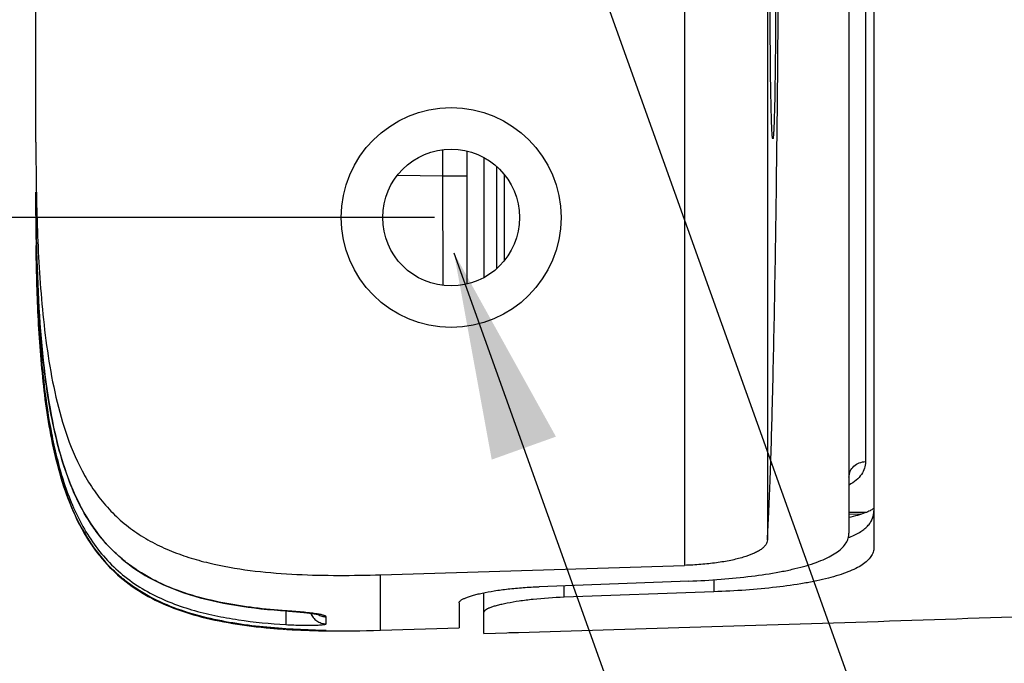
# Model space of a CAD drawing. Header units: millimetres. Extents: x 2984 to 3412, y -1556 to -1253.
# Tile 11 of 53: x 3046 to 3057, y -1403 to -1395. Entities that reach past the tile are written whole.
import ezdxf

# ---------------------------------------------------------------- set-up
doc = ezdxf.new("R2010")
doc.units = ezdxf.units.MM
doc.layers.add('06___PRT_ALL_SURFS', color=7, linetype='Continuous')
doc.styles.add('HANA', font='arial.ttf')
doc.dimstyles.new('HANA$0', dxfattribs={"dimtxt": 2.5, "dimasz": 2.5, "dimexe": 0.5, "dimexo": 0.2, "dimgap": 0.5, "dimtad": 1, "dimzin": 1, "dimdsep": 46, "dimtxsty": 'HANA', "dimcen": 0, "dimclrd": 3, "dimclre": 3, "dimclrt": 4, "dimadec": 0, "dimazin": 0, "dimtfac": 1, "dimtmove": 0, "dimatfit": 3, "dimfxl": 1, "dimtzin": 0, "dimarcsym": 0})
doc.dimstyles.new('HANA$7', dxfattribs={"dimtxt": 2.5, "dimasz": 2.5, "dimexe": 0.5, "dimexo": 0.2, "dimgap": 0.5, "dimtad": 1, "dimzin": 1, "dimdsep": 46, "dimtxsty": 'HANA', "dimcen": 0, "dimclrd": 3, "dimclre": 3, "dimclrt": 4, "dimadec": 0, "dimazin": 0, "dimtfac": 1, "dimtmove": 0, "dimatfit": 3, "dimfxl": 1, "dimtzin": 0, "dimarcsym": 0})

# ---------------------------------------------------------------- blocks, each defined once
blk = doc.blocks.new('*D35')
at = {"color": 3, "lineweight": -2}
for p, q in [((3041.492, -1382.632), (3041.492, -1361.12)), ((3050.614, -1382.632), (3040.992, -1382.632)), ((3041.492, -1395.132), (3041.492, -1385.132)), ((3050.614, -1397.632), (3040.992, -1397.632))]:
    blk.add_line(p, q, dxfattribs=at)
at = {"color": 3}
for points in [[(3041.909, -1385.132), (3041.075, -1385.132), (3041.492, -1382.632)], [(3041.075, -1395.132), (3041.909, -1395.132), (3041.492, -1397.632)]]:
    blk.add_solid(points, dxfattribs=at)
at = {"layer": 'Defpoints', "color": 0}
for p in [(3041.492, -1382.632), (3050.814, -1382.632), (3050.814, -1397.632)]:
    blk.add_point(p, dxfattribs=at)
at = {"color": 4, "insert": (3039.716, -1370.087), "char_height": 2.5, "attachment_point": 5, "rotation": 90, "style": 'HANA'}
blk.add_mtext('15.00%%p0.15', dxfattribs=at)

msp = doc.modelspace()

# ---------------------------------------------------------------- linework, layer by layer
at = {"color": 7, "linetype": 'Continuous'}
for p, q in [((3053.627, -1378.44), (3053.627, -1401.825)), ((3055.909, -1378.655), (3055.909, -1401.61)), ((3054.627, -1378.747), (3054.627, -1401.518)), ((3055.609, -1378.828), (3055.609, -1401.437)), ((3055.809, -1379.69), (3055.809, -1400.575)), ((3045.809, -1396.722), (3045.809, -1382.655)), ((3050.715, -1397.129), (3050.715, -1396.814)), ((3051.009, -1398.434), (3051.009, -1396.831)), ((3051.209, -1396.908), (3051.209, -1398.357)), ((3051.359, -1397.013), (3051.359, -1398.252)), ((3050.168, -1397.12), (3050.715, -1397.129)), ((3050.715, -1397.129), (3051.009, -1397.129)), ((3050.717, -1398.452), (3050.715, -1397.129)), ((3051.459, -1398.147), (3051.459, -1397.118)), ((3045.809, -1397.609), (3045.809, -1397.325)), ((3045.81, -1397.554), (3045.809, -1397.554)), ((3045.811, -1397.609), (3045.81, -1397.609)), ((3045.812, -1397.968), (3045.812, -1397.992)), ((3055.609, -1401.185), (3055.809, -1401.185)), ((3055.754, -1401.209), (3055.609, -1401.212)), ((3055.809, -1401.185), (3055.821, -1401.185)), ((3046.334, -1401.331), (3046.332, -1401.327)), ((3046.334, -1401.331), (3046.332, -1401.327)), ((3046.339, -1401.342), (3046.334, -1401.332)), ((3049.964, -1401.938), (3053.627, -1401.825)), ((3049.963, -1402.607), (3049.964, -1401.938)), ((3049.964, -1402.083), (3049.964, -1401.938)), ((3053.679, -1402.015), (3051.875, -1402.082)), ((3053.979, -1401.999), (3053.979, -1402.144)), ((3049.964, -1402.213), (3049.964, -1402.083)), ((3051.209, -1402.645), (3051.209, -1402.155)), ((3052.175, -1402.21), (3052.175, -1402.071)), ((3053.979, -1402.144), (3052.175, -1402.21)), ((3050.909, -1402.278), (3050.909, -1402.579)), ((3048.822, -1402.374), (3048.853, -1402.377)), ((3048.823, -1402.375), (3048.823, -1402.38)), ((3048.853, -1402.377), (3048.878, -1402.379)), ((3048.878, -1402.379), (3048.903, -1402.38)), ((3048.903, -1402.38), (3048.927, -1402.382)), ((3048.927, -1402.382), (3048.951, -1402.384)), ((3048.951, -1402.384), (3048.974, -1402.386)), ((3048.974, -1402.386), (3048.995, -1402.388)), ((3048.995, -1402.388), (3049.016, -1402.39)), ((3049.016, -1402.39), (3049.037, -1402.392)), ((3049.037, -1402.392), (3049.056, -1402.394)), ((3049.056, -1402.394), (3049.074, -1402.396)), ((3049.074, -1402.396), (3049.091, -1402.398)), ((3049.091, -1402.398), (3049.107, -1402.4)), ((3049.107, -1402.4), (3049.122, -1402.402)), ((3049.122, -1402.402), (3049.137, -1402.404)), ((3049.137, -1402.404), (3049.15, -1402.406)), ((3049.307, -1402.53), (3049.307, -1402.445)), ((3049.307, -1402.53), (3049.307, -1402.445)), ((3049.963, -1402.585), (3049.963, -1402.48)), ((3048.632, -1402.581), (3048.627, -1402.58)), ((3048.632, -1402.581), (3048.627, -1402.581)), ((3048.823, -1402.595), (3048.81, -1402.594)), ((3048.823, -1402.595), (3048.81, -1402.595)), ((3048.821, -1402.59), (3048.823, -1402.595)), ((3048.823, -1402.59), (3048.823, -1402.59)), ((3048.823, -1402.59), (3048.835, -1402.59)), ((3049.269, -1402.61), (3048.823, -1402.59)), ((3048.835, -1402.59), (3048.887, -1402.593)), ((3048.887, -1402.593), (3048.936, -1402.596)), ((3048.936, -1402.596), (3048.989, -1402.599)), ((3048.989, -1402.599), (3049.045, -1402.601)), ((3049.045, -1402.601), (3049.107, -1402.604)), ((3049.107, -1402.604), (3049.187, -1402.607)), ((3049.187, -1402.607), (3049.269, -1402.61)), ((3049.267, -1402.613), (3049.274, -1402.613)), ((3049.269, -1402.61), (3049.285, -1402.61)), ((3049.307, -1402.611), (3049.269, -1402.61)), ((3049.275, -1402.613), (3049.28, -1402.613)), ((3049.275, -1402.613), (3049.281, -1402.613)), ((3049.28, -1402.613), (3049.277, -1402.613)), ((3049.281, -1402.613), (3049.3, -1402.613)), ((3049.281, -1402.613), (3049.298, -1402.613)), ((3049.293, -1402.613), (3049.283, -1402.613)), ((3049.292, -1402.613), (3049.283, -1402.613)), ((3049.285, -1402.61), (3049.29, -1402.611)), ((3049.29, -1402.611), (3049.292, -1402.611)), ((3049.292, -1402.611), (3049.293, -1402.611)), ((3049.295, -1402.613), (3049.299, -1402.613)), ((3049.3, -1402.613), (3049.304, -1402.613)), ((3049.3, -1402.613), (3049.3, -1402.613)), ((3049.303, -1402.613), (3049.3, -1402.613)), ((3049.303, -1402.613), (3049.303, -1402.613)), ((3049.304, -1402.613), (3049.307, -1402.613)), ((3049.306, -1402.613), (3049.307, -1402.613)), ((3049.307, -1402.613), (3049.307, -1402.611)), ((3049.962, -1402.607), (3050.909, -1402.579)), ((3049.963, -1402.599), (3049.963, -1402.593)), ((3051.509, -1402.636), (3051.627, -1402.633))]:
    msp.add_line(p, q, dxfattribs=at)
for points in [[(3045.816, -1397.968), (3045.818, -1398.036), (3045.82, -1398.136), (3045.824, -1398.236), (3045.827, -1398.335), (3045.831, -1398.433), (3045.836, -1398.53), (3045.84, -1398.626), (3045.846, -1398.721), (3045.852, -1398.815), (3045.858, -1398.908), (3045.865, -1399), (3045.872, -1399.09), (3045.88, -1399.18), (3045.889, -1399.269), (3045.898, -1399.356), (3045.908, -1399.442), (3045.918, -1399.528), (3045.929, -1399.611), (3045.94, -1399.694), (3045.953, -1399.775), (3045.965, -1399.855), (3045.979, -1399.934), (3045.993, -1400.011), (3046.008, -1400.087), (3046.023, -1400.162), (3046.04, -1400.236), (3046.057, -1400.309), (3046.075, -1400.38), (3046.094, -1400.451), (3046.114, -1400.52), (3046.134, -1400.589), (3046.156, -1400.656), (3046.179, -1400.722), (3046.203, -1400.788), (3046.228, -1400.852), (3046.253, -1400.914), (3046.28, -1400.976), (3046.309, -1401.036), (3046.338, -1401.095), (3046.368, -1401.152), (3046.399, -1401.208), (3046.431, -1401.262), (3046.465, -1401.314), (3046.499, -1401.364), (3046.534, -1401.413), (3046.569, -1401.46), (3046.605, -1401.505), (3046.643, -1401.548), (3046.681, -1401.59), (3046.72, -1401.631), (3046.76, -1401.67), (3046.801, -1401.708), (3046.843, -1401.745), (3046.887, -1401.781), (3046.932, -1401.816), (3046.979, -1401.85), (3047.027, -1401.883), (3047.076, -1401.915), (3047.127, -1401.946), (3047.18, -1401.976), (3047.234, -1402.005), (3047.29, -1402.032), (3047.348, -1402.059), (3047.407, -1402.085), (3047.467, -1402.109), (3047.529, -1402.133), (3047.593, -1402.155), (3047.657, -1402.176), (3047.723, -1402.196), (3047.79, -1402.215), (3047.859, -1402.233), (3047.928, -1402.249), (3047.999, -1402.265), (3048.07, -1402.28), (3048.143, -1402.293), (3048.217, -1402.306), (3048.292, -1402.318), (3048.367, -1402.329), (3048.444, -1402.339), (3048.521, -1402.348), (3048.6, -1402.356), (3048.679, -1402.363), (3048.759, -1402.37), (3048.822, -1402.374)], [(3055.801, -1401.193), (3055.782, -1401.2), (3055.761, -1401.207), (3055.738, -1401.215), (3055.713, -1401.222), (3055.687, -1401.229), (3055.659, -1401.237), (3055.63, -1401.244), (3055.609, -1401.249)], [(3055.835, -1401.179), (3055.819, -1401.186), (3055.801, -1401.193)], [(3055.902, -1401.143), (3055.894, -1401.148), (3055.885, -1401.154), (3055.874, -1401.16), (3055.863, -1401.166), (3055.85, -1401.172), (3055.835, -1401.179)], [(3055.909, -1401.138), (3055.908, -1401.139), (3055.902, -1401.143)], [(3046.334, -1401.325), (3046.34, -1401.336), (3046.37, -1401.392), (3046.402, -1401.447), (3046.434, -1401.501), (3046.467, -1401.552), (3046.501, -1401.602), (3046.536, -1401.65), (3046.572, -1401.696), (3046.608, -1401.74), (3046.645, -1401.783), (3046.683, -1401.825), (3046.722, -1401.865), (3046.762, -1401.903), (3046.804, -1401.941), (3046.846, -1401.977), (3046.89, -1402.013), (3046.935, -1402.047), (3046.982, -1402.08), (3047.03, -1402.113), (3047.079, -1402.144), (3047.13, -1402.175), (3047.183, -1402.204), (3047.238, -1402.232), (3047.294, -1402.259), (3047.351, -1402.286), (3047.41, -1402.311), (3047.471, -1402.335), (3047.533, -1402.357), (3047.596, -1402.379), (3047.66, -1402.4), (3047.726, -1402.419), (3047.793, -1402.437), (3047.861, -1402.455), (3047.931, -1402.471), (3048.001, -1402.486), (3048.073, -1402.5), (3048.146, -1402.513), (3048.219, -1402.525), (3048.294, -1402.536), (3048.369, -1402.547), (3048.446, -1402.556), (3048.523, -1402.565), (3048.601, -1402.572), (3048.68, -1402.579), (3048.76, -1402.585), (3048.823, -1402.59)], [(3049.963, -1402.48), (3049.963, -1402.453), (3049.964, -1402.213)], [(3049.15, -1402.406), (3049.162, -1402.408), (3049.168, -1402.409), (3049.173, -1402.41), (3049.178, -1402.411), (3049.183, -1402.411), (3049.187, -1402.412), (3049.192, -1402.413), (3049.196, -1402.414), (3049.199, -1402.415), (3049.203, -1402.415), (3049.206, -1402.416), (3049.209, -1402.416), (3049.212, -1402.417), (3049.214, -1402.418), (3049.216, -1402.418), (3049.218, -1402.419), (3049.219, -1402.419), (3049.22, -1402.419), (3049.221, -1402.42), (3049.222, -1402.42), (3049.222, -1402.42)], [(3049.962, -1402.607), (3049.962, -1402.607), (3049.962, -1402.607), (3049.962, -1402.605), (3049.963, -1402.599)]]:
    msp.add_lwpolyline(points, dxfattribs=at)
for radius in [1.325, 0.825]:
    msp.add_circle((3050.814, -1397.632), radius, dxfattribs=at)
for centre, radius, start, end in [((3075.127, -1397.342), 29.318, 179.9663, 181.2227), ((3076.24, -1397.561), 30.431, 179.9861, 180.7653), ((3076.553, -1397.607), 30.743, 179.9887, 180.6725), ((3076.705, -1397.615), 30.896, 179.9891, 180.6536), ((3048.627, -1400.154), 2.578, 207.0719, 207.4441), ((3052.305, -1402.553), 3.486, 177.154, 177.4762), ((3048.16, -1411.926), 9.575, 85.9052, 86.032), ((3049.307, -1394.874), 7.737, 264.9986, 266.3233), ((3049.374, -1393.865), 8.748, 266.3893, 267.0284), ((3049.363, -1394.052), 8.56, 266.3856, 266.526), ((3049.363, -1394.054), 8.559, 266.3856, 266.5222), ((3049.363, -1394.054), 8.558, 266.3856, 266.5234), ((3049.348, -1394.261), 8.351, 266.3939, 266.5396), ((3049.433, -1392.721), 9.894, 266.5832, 269.0412), ((3049.433, -1392.721), 9.893, 266.5843, 269.0383), ((3049.365, -1393.98), 8.633, 266.5412, 266.9538), ((3049.381, -1393.675), 8.938, 266.9539, 267.2104), ((3049.398, -1393.328), 9.285, 267.2129, 267.6938), ((3049.306, -1402.416), 0.197, 258.9509, 260.1858), ((3049.309, -1402.413), 0.2, 259.0746, 269.1793), ((3049.306, -1402.416), 0.197, 260.1872, 263.1788), ((3049.478, -1390.777), 11.838, 269.0133, 269.1368), ((3049.31, -1402.411), 0.2, 260.2666, 264.9776), ((3049.306, -1402.416), 0.198, 263.1777, 268.1665), ((3049.309, -1402.411), 0.2, 264.9755, 269.1765), ((3049.306, -1402.417), 0.197, 268.1691, 268.9948)]:
    msp.add_arc(centre, radius, start, end, dxfattribs=at)
for points, knots in [([(3054.627, -1401.518), (3054.632, -1401.413), (3054.644, -1401.182), (3054.666, -1400.639), (3054.69, -1399.803), (3054.715, -1398.618), (3054.737, -1397.206), (3054.754, -1395.604), (3054.771, -1393.225), (3054.778, -1390.132), (3054.771, -1387.04), (3054.754, -1384.66), (3054.737, -1383.058), (3054.715, -1381.647), (3054.69, -1380.461), (3054.666, -1379.626), (3054.644, -1379.083), (3054.632, -1378.852), (3054.627, -1378.747)], [0, 0, 0, 0, 0.013889, 0.030381, 0.071649, 0.123976, 0.186555, 0.257616, 0.335019, 0.5, 0.66498, 0.742384, 0.813444, 0.876023, 0.92835, 0.969619, 0.986111, 1, 1, 1, 1]), ([(3054.692, -1396.682), (3054.692, -1396.682), (3054.691, -1396.683), (3054.69, -1396.681), (3054.69, -1396.679), (3054.689, -1396.676), (3054.688, -1396.671), (3054.687, -1396.665), (3054.686, -1396.658), (3054.685, -1396.647), (3054.684, -1396.629), (3054.682, -1396.605), (3054.68, -1396.576), (3054.678, -1396.528), (3054.676, -1396.457), (3054.673, -1396.36), (3054.67, -1396.247), (3054.668, -1396.118), (3054.665, -1395.976), (3054.663, -1395.822), (3054.662, -1395.657), (3054.66, -1395.421), (3054.658, -1395.112), (3054.658, -1394.86), (3054.658, -1394.732)], [0, 0, 0, 0, 0.000451, 0.001105, 0.002292, 0.004066, 0.006439, 0.009416, 0.012998, 0.017184, 0.027361, 0.039928, 0.054855, 0.072108, 0.113415, 0.163448, 0.221714, 0.287642, 0.360581, 0.439815, 0.524563, 0.613994, 0.803346, 1, 1, 1, 1]), ([(3054.726, -1394.732), (3054.726, -1394.858), (3054.725, -1395.104), (3054.724, -1395.407), (3054.722, -1395.639), (3054.72, -1395.802), (3054.718, -1395.954), (3054.716, -1396.095), (3054.714, -1396.223), (3054.711, -1396.337), (3054.708, -1396.436), (3054.706, -1396.508), (3054.704, -1396.558), (3054.702, -1396.589), (3054.7, -1396.615), (3054.699, -1396.637), (3054.697, -1396.655), (3054.696, -1396.667), (3054.695, -1396.674), (3054.694, -1396.678), (3054.693, -1396.68), (3054.693, -1396.682), (3054.692, -1396.682)], [0, 0, 0, 0, 0.192814, 0.37843, 0.466329, 0.549841, 0.628177, 0.700602, 0.766432, 0.825048, 0.8759, 0.918509, 0.936595, 0.952477, 0.96612, 0.977492, 0.986569, 0.993336, 0.995853, 0.997793, 0.999166, 1, 1, 1, 1]), ([(3045.809, -1396.722), (3045.809, -1397.058), (3045.816, -1397.563), (3045.846, -1398.235), (3045.884, -1398.738), (3045.942, -1399.239), (3046.03, -1399.736), (3046.159, -1400.224), (3046.319, -1400.614), (3046.492, -1400.904), (3046.645, -1401.104), (3046.823, -1401.284), (3047.023, -1401.438), (3047.241, -1401.566), (3047.472, -1401.669), (3047.711, -1401.75), (3048.037, -1401.834), (3048.452, -1401.9), (3048.955, -1401.939), (3049.46, -1401.949), (3049.796, -1401.943), (3049.964, -1401.938)], [0, 0, 0, 0, 0.125017, 0.187527, 0.250037, 0.312546, 0.37505, 0.43754, 0.499997, 0.531246, 0.562492, 0.593735, 0.624978, 0.656225, 0.687475, 0.718728, 0.749984, 0.812477, 0.874981, 0.93749, 1, 1, 1, 1]), ([(3045.904, -1399.663), (3045.888, -1399.522), (3045.861, -1399.24), (3045.826, -1398.675), (3045.815, -1398.251), (3045.812, -1397.968)], [0, 0, 0, 0, 0.250003, 0.500009, 1, 1, 1, 1]), ([(3045.812, -1397.968), (3045.816, -1398.251), (3045.828, -1398.675), (3045.865, -1399.24), (3045.892, -1399.522), (3045.909, -1399.662)], [0, 0, 0, 0, 0.499993, 0.749999, 1, 1, 1, 1]), ([(3045.812, -1397.992), (3045.814, -1398.187), (3045.826, -1398.699), (3045.859, -1399.253), (3045.896, -1399.606), (3045.903, -1399.663)], [0, 0, 0, 0, 0.337274, 0.893427, 1, 1, 1, 1]), ([(3048.823, -1402.373), (3048.696, -1402.364), (3048.441, -1402.341), (3048.063, -1402.282), (3047.69, -1402.192), (3047.389, -1402.082), (3047.161, -1401.967), (3046.998, -1401.866), (3046.845, -1401.75), (3046.704, -1401.619), (3046.578, -1401.475), (3046.428, -1401.267), (3046.275, -1400.985), (3046.14, -1400.625), (3046.04, -1400.255), (3045.966, -1399.878), (3045.912, -1399.498), (3045.873, -1399.117), (3045.836, -1398.607), (3045.822, -1398.223), (3045.816, -1397.968)], [0, 0, 0, 0, 0.06245, 0.1249, 0.187348, 0.249789, 0.281031, 0.312277, 0.343526, 0.374778, 0.406034, 0.437294, 0.499776, 0.562285, 0.624809, 0.687338, 0.749871, 0.812404, 0.874938, 1, 1, 1, 1]), ([(3045.903, -1399.663), (3045.93, -1399.901), (3046.007, -1400.417), (3046.161, -1400.962), (3046.297, -1401.259), (3046.332, -1401.327)], [0, 0, 0, 0, 0.382113, 0.854806, 1, 1, 1, 1]), ([(3046.332, -1401.327), (3046.266, -1401.199), (3046.156, -1400.932), (3046.04, -1400.515), (3045.958, -1400.091), (3045.919, -1399.806), (3045.903, -1399.663)], [0, 0, 0, 0, 0.249885, 0.499885, 0.749932, 1, 1, 1, 1]), ([(3046.335, -1401.325), (3046.269, -1401.198), (3046.159, -1400.931), (3046.042, -1400.515), (3045.959, -1400.091), (3045.92, -1399.806), (3045.904, -1399.663)], [0, 0, 0, 0, 0.249886, 0.499886, 0.749933, 1, 1, 1, 1]), ([(3045.909, -1399.662), (3045.932, -1399.853), (3045.974, -1400.139), (3046.056, -1400.516), (3046.133, -1400.794), (3046.231, -1401.066), (3046.353, -1401.328), (3046.505, -1401.574), (3046.69, -1401.797), (3046.907, -1401.989), (3047.15, -1402.147), (3047.411, -1402.27), (3047.684, -1402.364), (3047.965, -1402.433), (3048.344, -1402.5), (3048.631, -1402.527), (3048.823, -1402.539)], [0, 0, 0, 0, 0.125091, 0.187644, 0.250191, 0.312731, 0.375255, 0.437761, 0.500245, 0.562716, 0.625183, 0.687656, 0.750133, 0.81261, 0.875084, 1, 1, 1, 1]), ([(3055.609, -1400.763), (3055.61, -1400.738), (3055.62, -1400.688), (3055.665, -1400.626), (3055.732, -1400.585), (3055.784, -1400.575), (3055.809, -1400.575)], [0, 0, 0, 0, 0.242911, 0.490038, 0.742999, 1, 1, 1, 1]), ([(3055.809, -1400.575), (3055.809, -1400.602), (3055.801, -1400.657), (3055.761, -1400.734), (3055.696, -1400.802), (3055.64, -1400.839), (3055.61, -1400.857)], [0, 0, 0, 0, 0.222819, 0.451658, 0.705907, 1, 1, 1, 1]), ([(3051.627, -1402.633), (3052.966, -1402.593), (3055.827, -1402.51), (3060.165, -1402.351), (3064.326, -1402.126), (3068.264, -1401.794), (3071.245, -1401.41), (3072.949, -1401.122), (3073.401, -1401.041)], [0, 0, 0, 0, 0.185751, 0.372445, 0.559138, 0.745831, 0.932524, 1, 1, 1, 1]), ([(3055.602, -1401.491), (3055.649, -1401.474), (3055.714, -1401.444), (3055.789, -1401.393), (3055.833, -1401.354), (3055.867, -1401.311), (3055.892, -1401.266), (3055.906, -1401.219), (3055.909, -1401.186), (3055.909, -1401.169)], [0, 0, 0, 0, 0.314071, 0.449716, 0.573002, 0.686316, 0.79277, 0.896049, 1, 1, 1, 1]), ([(3048.823, -1402.59), (3048.701, -1402.582), (3048.457, -1402.561), (3048.093, -1402.509), (3047.735, -1402.428), (3047.386, -1402.31), (3047.112, -1402.171), (3046.91, -1402.032), (3046.769, -1401.914), (3046.641, -1401.783), (3046.486, -1401.592), (3046.39, -1401.434), (3046.335, -1401.325)], [0, 0, 0, 0, 0.124985, 0.249969, 0.374948, 0.499911, 0.624846, 0.687371, 0.749903, 0.812441, 0.874987, 1, 1, 1, 1]), ([(3046.339, -1401.342), (3046.359, -1401.379), (3046.438, -1401.523), (3046.598, -1401.753), (3046.852, -1402.004), (3047.155, -1402.208), (3047.508, -1402.365), (3048.039, -1402.517), (3048.498, -1402.575), (3048.823, -1402.595)], [0, 0, 0, 0, 0.046381, 0.182612, 0.318844, 0.455075, 0.591306, 0.727537, 1, 1, 1, 1]), ([(3053.679, -1402.015), (3053.809, -1402.01), (3054.061, -1401.996), (3054.426, -1401.96), (3054.711, -1401.917), (3054.92, -1401.875), (3055.059, -1401.84), (3055.184, -1401.802), (3055.294, -1401.76), (3055.389, -1401.715), (3055.468, -1401.666), (3055.53, -1401.614), (3055.576, -1401.558), (3055.603, -1401.499), (3055.609, -1401.457), (3055.609, -1401.437)], [0, 0, 0, 0, 0.18323, 0.358309, 0.518931, 0.592136, 0.65987, 0.721729, 0.777457, 0.826973, 0.870433, 0.908303, 0.941478, 0.971391, 1, 1, 1, 1]), ([(3054.627, -1401.518), (3054.626, -1401.528), (3054.622, -1401.549), (3054.606, -1401.579), (3054.581, -1401.607), (3054.548, -1401.634), (3054.506, -1401.66), (3054.436, -1401.694), (3054.328, -1401.732), (3054.179, -1401.768), (3054.008, -1401.796), (3053.821, -1401.816), (3053.693, -1401.823), (3053.627, -1401.825)], [0, 0, 0, 0, 0.027687, 0.057611, 0.091468, 0.130381, 0.174994, 0.225603, 0.344745, 0.486227, 0.646291, 0.819666, 1, 1, 1, 1]), ([(3055.909, -1401.61), (3055.909, -1401.628), (3055.903, -1401.667), (3055.875, -1401.722), (3055.829, -1401.773), (3055.767, -1401.821), (3055.688, -1401.866), (3055.593, -1401.907), (3055.482, -1401.946), (3055.357, -1401.981), (3055.218, -1402.013), (3055.009, -1402.053), (3054.724, -1402.092), (3054.36, -1402.126), (3054.108, -1402.139), (3053.979, -1402.144)], [0, 0, 0, 0, 0.026771, 0.055138, 0.087192, 0.124367, 0.167495, 0.216969, 0.272876, 0.335082, 0.403283, 0.477041, 0.638929, 0.815374, 1, 1, 1, 1]), ([(3050.909, -1402.278), (3050.909, -1402.266), (3050.922, -1402.253), (3050.938, -1402.241), (3050.956, -1402.231), (3050.984, -1402.218), (3051.024, -1402.203), (3051.072, -1402.188), (3051.128, -1402.173), (3051.215, -1402.153), (3051.34, -1402.13), (3051.505, -1402.108), (3051.686, -1402.091), (3051.811, -1402.085), (3051.875, -1402.082)], [0, 0, 0, 0, 0.033788, 0.046398, 0.0609, 0.095725, 0.138346, 0.188584, 0.246121, 0.310535, 0.457914, 0.625923, 0.808796, 1, 1, 1, 1]), ([(3052.175, -1402.21), (3052.05, -1402.215), (3051.869, -1402.227), (3051.641, -1402.255), (3051.516, -1402.276), (3051.428, -1402.294), (3051.372, -1402.308), (3051.324, -1402.321), (3051.284, -1402.335), (3051.253, -1402.348), (3051.232, -1402.36), (3051.22, -1402.37), (3051.213, -1402.377), (3051.209, -1402.385), (3051.209, -1402.389)], [0, 0, 0, 0, 0.375436, 0.544064, 0.691898, 0.75644, 0.814016, 0.864184, 0.906599, 0.941048, 0.967535, 0.977932, 0.986605, 1, 1, 1, 1]), ([(3048.822, -1402.399), (3048.822, -1402.409), (3048.821, -1402.427), (3048.82, -1402.453), (3048.82, -1402.476), (3048.82, -1402.496), (3048.82, -1402.513), (3048.82, -1402.524), (3048.821, -1402.531), (3048.822, -1402.535), (3048.822, -1402.537), (3048.823, -1402.538), (3048.823, -1402.539)], [0, 0, 0, 0, 0.201367, 0.388155, 0.556073, 0.701276, 0.820458, 0.910957, 0.94483, 0.970918, 0.989197, 1, 1, 1, 1]), ([(3048.822, -1402.374), (3048.822, -1402.374), (3048.823, -1402.374), (3048.823, -1402.374), (3048.823, -1402.373)], [0, 0, 0, 0, 0.16877, 1, 1, 1, 1]), ([(3049.201, -1402.411), (3049.177, -1402.407), (3049.124, -1402.4), (3049.006, -1402.387), (3048.911, -1402.379), (3048.844, -1402.375)], [0, 0, 0, 0, 0.203025, 0.444251, 1, 1, 1, 1]), ([(3049.123, -1402.402), (3049.13, -1402.421), (3049.15, -1402.456), (3049.194, -1402.497), (3049.247, -1402.523), (3049.287, -1402.53), (3049.307, -1402.53)], [0, 0, 0, 0, 0.24982, 0.49977, 0.749845, 1, 1, 1, 1]), ([(3049.307, -1402.445), (3049.307, -1402.443), (3049.305, -1402.44), (3049.299, -1402.436), (3049.29, -1402.432), (3049.279, -1402.428), (3049.263, -1402.423), (3049.237, -1402.417), (3049.216, -1402.414), (3049.201, -1402.411)], [0, 0, 0, 0, 0.038826, 0.09699, 0.180706, 0.291531, 0.429568, 0.594299, 1, 1, 1, 1]), ([(3048.627, -1402.581), (3048.477, -1402.567), (3048.278, -1402.543), (3048.081, -1402.508), (3048.031, -1402.498)], [0, 0, 0, 0, 0.749949, 1, 1, 1, 1]), ([(3048.823, -1402.539), (3048.855, -1402.541), (3048.917, -1402.544), (3049.006, -1402.547), (3049.089, -1402.548), (3049.161, -1402.547), (3049.214, -1402.545), (3049.248, -1402.542), (3049.269, -1402.54), (3049.285, -1402.538), (3049.295, -1402.536), (3049.301, -1402.534), (3049.304, -1402.533), (3049.307, -1402.531), (3049.307, -1402.53)], [0, 0, 0, 0, 0.195555, 0.382518, 0.554288, 0.704635, 0.82802, 0.878138, 0.919909, 0.952984, 0.977143, 0.985882, 0.992457, 1, 1, 1, 1]), ([(3049.206, -1402.416), (3049.221, -1402.425), (3049.254, -1402.439), (3049.289, -1402.444), (3049.307, -1402.445)], [0, 0, 0, 0, 0.499831, 1, 1, 1, 1])]:
    msp.add_open_spline(points, degree=3, knots=knots, dxfattribs=at)
for points in [[(3048.823, -1402.595), (3048.823, -1402.595), (3048.823, -1402.595), (3048.823, -1402.595)], [(3049.28, -1402.613), (3049.281, -1402.613), (3049.281, -1402.613), (3049.281, -1402.613)], [(3049.28, -1402.613), (3049.281, -1402.613), (3049.281, -1402.613), (3049.281, -1402.613)], [(3049.28, -1402.613), (3049.281, -1402.613), (3049.281, -1402.613), (3049.281, -1402.613)], [(3049.28, -1402.613), (3049.281, -1402.613), (3049.281, -1402.613), (3049.281, -1402.613)], [(3049.28, -1402.613), (3049.281, -1402.613), (3049.281, -1402.613), (3049.281, -1402.613)], [(3049.28, -1402.613), (3049.281, -1402.613), (3049.281, -1402.613), (3049.281, -1402.613)], [(3049.283, -1402.613), (3049.282, -1402.613), (3049.282, -1402.613), (3049.281, -1402.613)], [(3049.281, -1402.613), (3049.281, -1402.613), (3049.281, -1402.613), (3049.281, -1402.613)], [(3049.298, -1402.613), (3049.298, -1402.613), (3049.298, -1402.613), (3049.299, -1402.613)], [(3049.3, -1402.613), (3049.3, -1402.613), (3049.3, -1402.613), (3049.3, -1402.613)], [(3049.303, -1402.613), (3049.304, -1402.613), (3049.304, -1402.613), (3049.304, -1402.613)], [(3049.303, -1402.613), (3049.304, -1402.613), (3049.305, -1402.613), (3049.306, -1402.613)], [(3049.306, -1402.613), (3049.52, -1402.617), (3049.739, -1402.614), (3049.962, -1402.607)]]:
    msp.add_open_spline(points, degree=3, dxfattribs=at)
at = {"layer": '06___PRT_ALL_SURFS', "color": 7, "linetype": 'Continuous'}
msp.add_line((3051.209, -1402.645), (3051.627, -1402.633), dxfattribs=at)

# ---------------------------------------------------------------- dimensions: what is measured, and where the dimension line sits
dim = msp.add_linear_dim(base=(3041.492, -1382.632), p1=(3050.814, -1397.632), p2=(3050.814, -1382.632), angle=90, dimstyle='HANA$0', override={"dimtol": 1, "dimtp": 0.15, "dimtm": 0.15, "dimtfillclr": 3})
dim.commit()
dim.dimension.update_dxf_attribs({"geometry": '*D35', "text_midpoint": (3041.492, -1370.087), "dimtype": 160})

# ---------------------------------------------------------------- leaders
at = {"color": 3}
for points in [[(3050.939, -1390.144), (3058.643, -1411.681), (3097.646, -1411.76)], [(3050.848, -1398.058), (3058.552, -1419.595), (3097.555, -1419.673)]]:
    msp.add_leader(points, dimstyle='HANA$7', override={"dimgap": 0.5, "dimtad": 0, "dimcen": 1.5, "dimtp": 0.1, "dimtm": 0.1, "dimtfillclr": 3}, dxfattribs=at)

doc.saveas('drawing.dxf')
